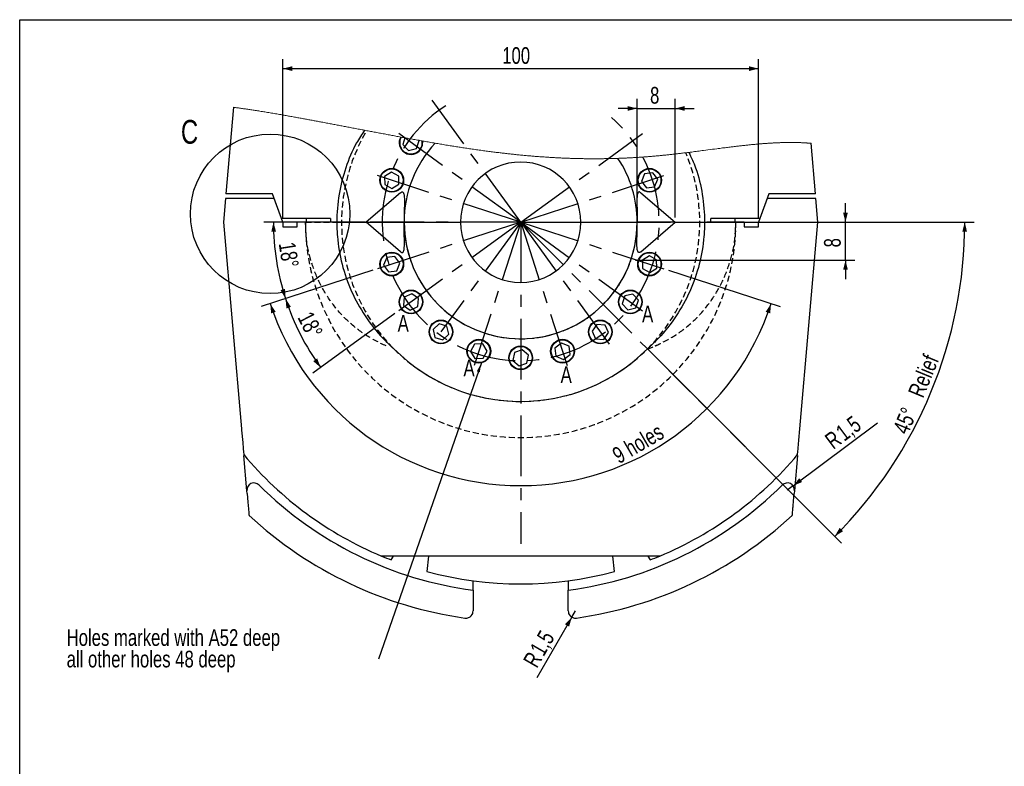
# Model space of a CAD drawing. Header units: millimetres. Extents: x 8 to 834, y 8 to 586.
# Tile 8 of 20: x 8 to 215, y 429 to 586. Entities that reach past the tile are written whole.
import ezdxf

# ---------------------------------------------------------------- set-up
doc = ezdxf.new("R2010")
doc.units = ezdxf.units.MM
doc.header["$PDSIZE"] = -1
doc.linetypes.add('CENTERX2', pattern=[20.32, 12.7, -2.54, 2.54, -2.54])
doc.linetypes.add('HIDDEN', pattern=[1.905, 1.27, -0.635])
for name, color, linetype in [('CENTERLINE', 4, 'CENTERX2'), ('DETAIL', 3, 'Continuous'), ('DIMENSIONS', 2, 'Continuous'), ('HIDDEN', 3, 'HIDDEN'), ('TEXT', 2, 'Continuous')]:
    doc.layers.add(name, color=color, linetype=linetype)
doc.layers.add('OUTLINE', color=7, linetype='Continuous', lineweight=25)
doc.styles.add('SLDTEXTSTYLE0', font='TXT', dxfattribs={"width": 0.75})
doc.dimstyles.new('SLDDIMSTYLE0', dxfattribs={"dimtxt": 3.5, "dimasz": 2, "dimexe": 0, "dimexo": 0.0625, "dimgap": 0.875, "dimtad": 1, "dimrnd": 1e-09, "dimzin": 12, "dimdsep": 46, "dimtxsty": 'SLDTEXTSTYLE0', "dimsah": 1, "dimcen": 0.09, "dimadec": 0, "dimazin": 3, "dimtfac": 1, "dimtmove": 0, "dimatfit": 0, "dimfxl": 0, "dimfrac": 2, "dimtolj": 1, "dimtzin": 12, "dimarcsym": 0})
doc.dimstyles.new('SLDDIMSTYLE14', dxfattribs={"dimtxt": 3.5, "dimasz": 2, "dimexe": 0, "dimexo": 0.0625, "dimgap": 0.875, "dimtad": 1, "dimdec": 4, "dimzin": 12, "dimdsep": 46, "dimtxsty": 'SLDTEXTSTYLE0', "dimsah": 1, "dimcen": 0.09, "dimazin": 3, "dimtfac": 1, "dimtofl": 0, "dimtmove": 0, "dimatfit": 3, "dimfxl": 0, "dimfrac": 2, "dimtolj": 1, "dimtzin": 12, "dimarcsym": 0})
doc.dimstyles.new('SLDDIMSTYLE2', dxfattribs={"dimtxt": 3.5, "dimasz": 2, "dimexe": 0, "dimexo": 0.0625, "dimgap": 0.875, "dimtad": 1, "dimrnd": 1e-09, "dimzin": 12, "dimdsep": 46, "dimtxsty": 'SLDTEXTSTYLE0', "dimsah": 1, "dimcen": 0.09, "dimadec": 0, "dimazin": 3, "dimtfac": 1, "dimtofl": 0, "dimtmove": 0, "dimatfit": 3, "dimfxl": 0, "dimfrac": 2, "dimtolj": 1, "dimtzin": 12, "dimarcsym": 0})
doc.dimstyles.new('SLDDIMSTYLE21', dxfattribs={"dimtxt": 0.18, "dimasz": 2, "dimexe": 0, "dimexo": 0.0625, "dimgap": 0, "dimtad": 0, "dimtih": 1, "dimtoh": 1, "dimdec": 0, "dimrnd": 1e-09, "dimzin": 0, "dimdsep": 46, "dimtxsty": 'Standard', "dimsah": 1, "dimcen": 0.09, "dimadec": 0, "dimazin": 0, "dimtfac": 2, "dimtdec": 0, "dimtofl": 0, "dimtmove": 0, "dimatfit": 3, "dimfxl": 0, "dimfrac": 2, "dimtolj": 1, "dimtzin": 0, "dimarcsym": 0})
doc.dimstyles.new('SLDDIMSTYLE22', dxfattribs={"dimtxt": 3.5, "dimasz": 2, "dimexe": 0, "dimexo": 0.0625, "dimgap": 0.875, "dimtad": 1, "dimdec": 1, "dimrnd": 1e-09, "dimzin": 12, "dimdsep": 46, "dimtxsty": 'SLDTEXTSTYLE0', "dimsah": 1, "dimcen": 0, "dimadec": 0, "dimazin": 3, "dimtfac": 1, "dimtdec": 1, "dimtofl": 0, "dimtmove": 0, "dimatfit": 3, "dimfxl": 0, "dimfrac": 2, "dimtolj": 1, "dimtzin": 12, "dimarcsym": 0})

# ---------------------------------------------------------------- blocks, each defined once
blk = doc.blocks.new('SW_NOTE_0_8')
at = {"layer": 'TEXT', "color": 0, "char_height": 3.5, "attachment_point": 1, "style": 'SLDTEXTSTYLE0'}
for s, insert in [('Holes marked with A52 deep', (-65.54, 6.29)), ('all other holes 48 deep', (-65.54, 1.77))]:
    blk.add_mtext(s, dxfattribs=dict(at, insert=insert))
blk = doc.blocks.new('_D_74')
at = {"layer": 'DIMENSIONS'}
for p, q in [((80.66, 543.44), (59.36, 543.44)), ((82.26, 533.34), (62, 526.76))]:
    blk.add_line(p, q, dxfattribs=at)
blk.add_arc((113.34, 543.44), 51.98, 180, 198, dxfattribs=at)
for points in [[(61.36, 543.44), (60.9, 541.43), (61.9, 541.45)], [(63.9, 527.38), (63.8, 529.44), (62.84, 529.15)]]:
    blk.add_solid(points, dxfattribs=at)
at = {"layer": 'DIMENSIONS', "insert": (65.9, 539.49), "char_height": 3.5, "attachment_point": 1, "rotation": 279, "style": 'SLDTEXTSTYLE0'}
blk.add_mtext('18°', dxfattribs=at)
blk = doc.blocks.new('_D_75')
at = {"layer": 'DIMENSIONS'}
for p, q in [((82.26, 533.34), (62, 526.76)), ((86.9, 524.24), (69.67, 511.71))]:
    blk.add_line(p, q, dxfattribs=at)
blk.add_arc((113.34, 543.44), 51.98, 198, 216, dxfattribs=at)
for points in [[(63.9, 527.38), (64.08, 525.32), (65.03, 525.65)], [(71.28, 512.89), (70.55, 514.82), (69.73, 514.24)]]:
    blk.add_solid(points, dxfattribs=at)
at = {"layer": 'DIMENSIONS', "insert": (69.45, 525.03), "char_height": 3.5, "attachment_point": 1, "rotation": 297, "style": 'SLDTEXTSTYLE0'}
blk.add_mtext('18°', dxfattribs=at)
blk = doc.blocks.new('_D_76')
at = {"layer": 'DIMENSIONS'}
for p, q in [((82.26, 533.34), (58.79, 525.72)), ((144.41, 533.34), (167.88, 525.72))]:
    blk.add_line(p, q, dxfattribs=at)
blk.add_arc((113.34, 543.44), 55.36, 198, 342, dxfattribs=at)
for points in [[(60.69, 526.33), (60.87, 524.28), (61.81, 524.61)], [(165.98, 526.33), (164.86, 524.61), (165.8, 524.28)]]:
    blk.add_solid(points, dxfattribs=at)
at = {"layer": 'DIMENSIONS', "insert": (132.24, 495.6), "char_height": 3.5, "attachment_point": 1, "rotation": 30.263, "style": 'SLDTEXTSTYLE0'}
blk.add_mtext('9 holes', dxfattribs=at)
blk = doc.blocks.new('_D_77')
at = {"layer": 'DIMENSIONS'}
for p, q in [((145.84, 543.44), (208.71, 543.44)), ((140.68, 516.1), (180.77, 476))]:
    blk.add_line(p, q, dxfattribs=at)
blk.add_arc((113.34, 543.44), 93.37, 315, 0, dxfattribs=at)
for points in [[(206.71, 543.44), (206.19, 541.45), (207.19, 541.43)], [(179.36, 477.42), (181.11, 478.5), (180.4, 479.2)]]:
    blk.add_solid(points, dxfattribs=at)
at = {"layer": 'DIMENSIONS', "char_height": 3.5, "attachment_point": 1, "rotation": 67.5, "style": 'SLDTEXTSTYLE0'}
for s, insert in [('Relief', (194.69, 507.65)), ('45°', (191.5, 499.94))]:
    blk.add_mtext(s, dxfattribs=dict(at, insert=insert))
blk = doc.blocks.new('_D_78')
at = {"layer": 'DIMENSIONS'}
for p, q in [((181.63, 543.44), (181.63, 547.44)), ((145.84, 543.44), (183.63, 543.44)), ((181.63, 535.44), (181.63, 543.44)), ((137.49, 535.44), (183.63, 535.44)), ((181.63, 535.44), (181.63, 531.44))]:
    blk.add_line(p, q, dxfattribs=at)
for points in [[(181.63, 543.44), (182.13, 545.44), (181.13, 545.44)], [(181.63, 535.44), (181.13, 533.44), (182.13, 533.44)]]:
    blk.add_solid(points, dxfattribs=at)
at = {"layer": 'DIMENSIONS', "insert": (177.12, 538.15), "char_height": 3.5, "attachment_point": 1, "rotation": 90, "style": 'SLDTEXTSTYLE0'}
blk.add_mtext('8', dxfattribs=at)
blk = doc.blocks.new('_D_79')
at = {"layer": 'DIMENSIONS'}
for q in [(124.84, 461.75), (116.74, 447.72)]:
    blk.add_line((124.09, 460.45), q, dxfattribs=at)
blk.add_solid([(124.09, 460.45), (122.65, 458.96), (123.52, 458.46)], dxfattribs=at)
at = {"layer": 'DIMENSIONS', "char_height": 3.5, "attachment_point": 1, "rotation": 60, "style": 'SLDTEXTSTYLE0'}
for s, insert in [('1,5', (115.12, 453.76)), ('R', (113.71, 451.3))]:
    blk.add_mtext(s, dxfattribs=dict(at, insert=insert))
blk = doc.blocks.new('_D_80')
at = {"layer": 'DIMENSIONS'}
for q in [(188.38, 501.29), (169.4, 487.15)]:
    blk.add_line((170.61, 488.05), q, dxfattribs=at)
blk.add_solid([(170.61, 488.05), (172.51, 488.84), (171.91, 489.64)], dxfattribs=at)
at = {"layer": 'DIMENSIONS', "char_height": 3.5, "attachment_point": 1, "rotation": 36.6893, "style": 'SLDTEXTSTYLE0'}
for s, insert in [('1,5', (179.25, 500.07)), ('R', (176.97, 498.38))]:
    blk.add_mtext(s, dxfattribs=dict(at, insert=insert))
blk = doc.blocks.new('_D_81')
at = {"layer": 'DIMENSIONS'}
for p, q in [((63.34, 544.44), (63.34, 577.72)), ((163.34, 544.44), (163.34, 577.72)), ((63.34, 575.72), (163.34, 575.72))]:
    blk.add_line(p, q, dxfattribs=at)
for points in [[(63.34, 575.72), (65.34, 575.22), (65.34, 576.22)], [(163.34, 575.72), (161.34, 576.22), (161.34, 575.22)]]:
    blk.add_solid(points, dxfattribs=at)
at = {"layer": 'DIMENSIONS', "insert": (109.46, 580.23), "char_height": 3.5, "attachment_point": 1, "style": 'SLDTEXTSTYLE0'}
blk.add_mtext('100', dxfattribs=at)
blk = doc.blocks.new('_D_82')
at = {"layer": 'DIMENSIONS'}
for p, q in [((137.84, 544.44), (137.84, 569.35)), ((145.84, 544.44), (145.84, 569.35)), ((137.84, 567.35), (133.84, 567.35)), ((137.84, 567.35), (145.84, 567.35)), ((145.84, 567.35), (149.84, 567.35))]:
    blk.add_line(p, q, dxfattribs=at)
for points in [[(137.84, 567.35), (135.84, 567.85), (135.84, 566.85)], [(145.84, 567.35), (147.84, 566.85), (147.84, 567.85)]]:
    blk.add_solid(points, dxfattribs=at)
at = {"layer": 'DIMENSIONS', "insert": (140.54, 571.86), "char_height": 3.5, "attachment_point": 1, "style": 'SLDTEXTSTYLE0'}
blk.add_mtext('8', dxfattribs=at)

msp = doc.modelspace()

# ---------------------------------------------------------------- linework, layer by layer
at = {"color": 7, "linetype": 'Continuous', "lineweight": 18, "flags": 128}
msp.add_lwpolyline([(174.38419, 560.02409), (174.26929, 560.03419), (174.15418, 560.04397), (174.03885, 560.05343), (173.92332, 560.06258), (173.80758, 560.07142), (173.69163, 560.07994), (173.58212, 560.0877), (173.47242, 560.09518), (173.36255, 560.10239), (173.25249, 560.10933), (173.14226, 560.11599), (173.03185, 560.1224), (172.92126, 560.12853), (172.8105, 560.1344), (172.69956, 560.14001), (172.58845, 560.14536), (172.47916, 560.15036), (172.3697, 560.15511), (172.26007, 560.15962), (172.15028, 560.16387), (172.03833, 560.16796), (171.92622, 560.17179), (171.81394, 560.17537), (171.70149, 560.17871), (171.58888, 560.18179), (171.47812, 560.18459), (171.36721, 560.18714), (171.25614, 560.18947), (171.14492, 560.19156), (171.01231, 560.19374), (170.87949, 560.1956), (170.74646, 560.19715), (170.61321, 560.19836), (170.47976, 560.19927), (170.3461, 560.19985), (170.21831, 560.20012), (170.09035, 560.20011), (169.9622, 560.19982), (169.83386, 560.19924), (169.70535, 560.1984), (169.57665, 560.19727), (169.44778, 560.19588), (169.31872, 560.19422), (169.18334, 560.19219), (169.04776, 560.18987), (168.91199, 560.18726), (168.77603, 560.18437), (168.63989, 560.18119), (168.50356, 560.17773), (168.36705, 560.17399), (168.23037, 560.16998), (168.09349, 560.16569), (167.95645, 560.16113), (167.81922, 560.15631), (167.68183, 560.15121), (167.55212, 560.14617), (167.42227, 560.1409), (167.29226, 560.13539), (167.16211, 560.12966), (167.03181, 560.1237), (166.88086, 560.11653), (166.72972, 560.10906), (166.57839, 560.10129), (166.42687, 560.09324), (166.27517, 560.0849), (166.12328, 560.07627), (165.97121, 560.06737), (165.80372, 560.05726), (165.63602, 560.04681), (165.4681, 560.03604), (165.29998, 560.02494), (165.13165, 560.01353), (164.96313, 560.0018), (164.7944, 559.98977), (164.62547, 559.97743), (164.45635, 559.96479), (164.28703, 559.95185), (164.12056, 559.93886), (163.95391, 559.92559), (163.78708, 559.91205), (163.62009, 559.89824), (163.44988, 559.8839), (163.2795, 559.86929), (163.10894, 559.85442), (162.93822, 559.83928), (162.76734, 559.82389), (162.59934, 559.80852), (162.4312, 559.79292), (162.26291, 559.77707), (162.09447, 559.761), (161.89375, 559.74156), (161.69284, 559.72181), (161.49173, 559.70175), (161.29043, 559.68138), (161.08895, 559.66072), (160.88728, 559.63977), (160.66756, 559.61665), (160.44764, 559.59319), (160.22752, 559.56942), (160.00721, 559.54535), (159.78672, 559.52097), (159.56999, 559.49675), (159.3531, 559.47225), (159.13604, 559.44749), (158.91883, 559.42248), (158.69703, 559.3967), (158.47509, 559.37068), (158.253, 559.34441), (158.03078, 559.31792), (157.80842, 559.2912), (157.58594, 559.26428), (157.36335, 559.23715), (157.10352, 559.20525), (156.84354, 559.17311), (156.58343, 559.14072), (156.3232, 559.10812), (156.06285, 559.07531), (155.8024, 559.04231), (155.49533, 559.00318), (155.18814, 558.96383), (154.88085, 558.92428), (154.57348, 558.88454), (154.10766, 558.82405), (153.64173, 558.76329), (153.17577, 558.70233), (152.70983, 558.64125), (152.24396, 558.58014), (151.77822, 558.51907), (151.46466, 558.47801), (151.1512, 558.43703), (150.83786, 558.39616), (150.52465, 558.35543), (150.21159, 558.31484), (149.89871, 558.27444), (149.586, 558.23425), (149.29226, 558.19667), (148.99871, 558.15932), (148.70537, 558.12222), (148.43908, 558.08874), (148.17297, 558.0555), (147.90708, 558.0225), (147.6414, 557.98977), (147.37594, 557.95732), (147.16753, 557.93203), (146.95928, 557.90693), (146.75118, 557.88203), (146.54324, 557.85733), (146.33546, 557.83285), (146.12786, 557.80858), (145.92044, 557.78454), (145.71319, 557.76074), (145.50614, 557.73718), (145.29927, 557.71387), (145.0963, 557.69122), (144.89351, 557.66883), (144.69093, 557.6467), (144.48855, 557.62484), (144.28271, 557.60287), (144.07709, 557.58119), (143.8717, 557.55981), (143.66653, 557.53873), (143.46161, 557.51797), (143.26056, 557.49788), (143.05974, 557.47808), (142.85914, 557.45858), (142.65875, 557.43937), (142.45451, 557.42007), (142.25048, 557.40108), (142.04669, 557.38239), (141.84312, 557.36401), (141.63976, 557.34593), (141.43663, 557.32815), (141.23372, 557.31067), (141.03147, 557.29353), (140.82944, 557.27668), (140.62762, 557.26014), (140.42601, 557.24389), (140.22462, 557.22793), (140.02703, 557.21255), (139.82964, 557.19745), (139.63246, 557.18263), (139.43547, 557.1681), (139.23467, 557.15356), (139.03408, 557.13931), (138.83369, 557.12535), (138.6335, 557.11169), (138.43352, 557.09831), (138.23374, 557.08522), (138.03416, 557.07242), (137.83478, 557.05991), (137.6356, 557.04768), (137.43661, 557.03574), (137.23781, 557.02408), (137.03922, 557.01271), (136.84081, 557.00162), (136.6426, 556.99082), (136.46107, 556.98116), (136.2797, 556.97173), (136.09849, 556.96255), (135.91743, 556.9536), (135.73653, 556.94488), (135.55579, 556.93639), (135.35795, 556.92736), (135.16029, 556.91861), (134.96282, 556.91014), (134.76553, 556.90195), (134.56842, 556.89403), (134.375, 556.88652), (134.18175, 556.87928), (133.98868, 556.8723), (133.79577, 556.86558), (133.6057, 556.85921), (133.41579, 556.8531), (133.22605, 556.84724), (133.03646, 556.84164), (132.84703, 556.83629), (132.65776, 556.83119), (132.47945, 556.82661), (132.30128, 556.82225), (132.12324, 556.81812), (131.94534, 556.8142), (131.76758, 556.81051), (131.56934, 556.80665), (131.37127, 556.80306), (131.17336, 556.79974), (130.97562, 556.79669), (130.77804, 556.79392), (130.58061, 556.79141), (130.38335, 556.78917), (130.18625, 556.7872), (129.9893, 556.7855), (129.79251, 556.78407), (129.59587, 556.7829), (129.39939, 556.78199), (129.20305, 556.78135), (129.00687, 556.78096), (128.81084, 556.78085), (128.61495, 556.78099), (128.4099, 556.78142), (128.205, 556.78213), (128.00026, 556.78313), (127.79567, 556.7844), (127.59124, 556.78596), (127.38696, 556.7878), (127.16429, 556.79013), (126.94179, 556.79279), (126.71947, 556.79577), (126.49733, 556.79909), (126.27535, 556.80273), (126.05355, 556.8067), (125.83192, 556.811), (125.6289, 556.81522), (125.42602, 556.81971), (125.22327, 556.82447), (125.02066, 556.8295), (124.81819, 556.8348), (124.61585, 556.84037), (124.41364, 556.8462), (124.21156, 556.85229), (124.0096, 556.85865), (123.80777, 556.86527), (123.60607, 556.87216), (123.40449, 556.8793), (123.16707, 556.88806), (122.92982, 556.89717), (122.69273, 556.90664), (122.4558, 556.91647), (122.23664, 556.92588), (122.01761, 556.9356), (121.79872, 556.94561), (121.57995, 556.95593), (121.36131, 556.96654), (121.1428, 556.97745), (120.92442, 556.98866), (120.68433, 557.00133), (120.4444, 557.01435), (120.2046, 557.02773), (119.96495, 557.04146), (119.72543, 557.05553), (119.48605, 557.06996), (119.24681, 557.08473), (119.00769, 557.09984), (118.7687, 557.1153), (118.52983, 557.1311), (118.29535, 557.14695), (118.06099, 557.16312), (117.82674, 557.17962), (117.59259, 557.19644), (117.35431, 557.21389), (117.11613, 557.23168), (116.87805, 557.24979), (116.64009, 557.26823), (116.40222, 557.287), (116.1687, 557.30575), (115.93527, 557.3248), (115.70193, 557.34417), (115.46868, 557.36385), (115.23075, 557.38424), (114.99291, 557.40495), (114.75516, 557.42597), (114.51749, 557.44731), (114.27989, 557.46896), (114.04237, 557.49091), (113.80493, 557.51318), (113.55372, 557.53708), (113.30259, 557.56132), (113.05152, 557.58589), (112.80053, 557.61081), (112.54961, 557.63606), (112.29874, 557.66164), (112.06227, 557.68606), (111.82585, 557.71078), (111.58948, 557.73579), (111.35315, 557.76108), (111.11687, 557.78667), (110.88063, 557.81253), (110.64442, 557.83869), (110.40825, 557.86512), (110.17211, 557.89183), (109.93601, 557.91883), (109.70414, 557.94561), (109.4723, 557.97265), (109.24048, 557.99996), (109.00868, 558.02753), (108.74529, 558.05918), (108.48192, 558.09116), (108.21856, 558.12348), (107.95521, 558.15612), (107.69187, 558.18909), (107.42853, 558.22238), (107.1652, 558.256), (106.90185, 558.28993), (106.62596, 558.32582), (106.35006, 558.36206), (106.07414, 558.39864), (105.7982, 558.43556), (105.52223, 558.47282), (105.24623, 558.51041), (104.94511, 558.55179), (104.64394, 558.59357), (104.34271, 558.63574), (104.04144, 558.67829), (103.7401, 558.72122), (103.43869, 558.76452), (103.13721, 558.8082), (102.86078, 558.84857), (102.58429, 558.88924), (102.30772, 558.93022), (102.03107, 558.9715), (101.75434, 559.01308), (101.47753, 559.05496), (101.20062, 559.09713), (100.92362, 559.13959), (100.64652, 559.18234), (100.36931, 559.22538), (100.092, 559.26869), (99.81458, 559.3123), (99.5529, 559.35366), (99.29112, 559.39527), (99.02923, 559.43712), (98.76722, 559.47921), (98.5051, 559.52153), (98.21199, 559.56912), (97.91873, 559.61699), (97.62531, 559.66516), (97.33173, 559.71361), (97.03797, 559.76234), (96.74404, 559.81134), (96.46674, 559.8578), (96.18928, 559.9045), (95.91165, 559.95143), (95.63384, 559.99861), (95.35586, 560.04601), (95.06172, 560.09639), (94.76737, 560.14703), (94.4728, 560.19792), (94.17803, 560.24905), (93.88303, 560.30043), (93.5878, 560.35205), (93.30678, 560.40138), (93.02554, 560.45091), (92.74409, 560.50066), (92.62185, 560.52232), (92.38388, 560.56457), (92.14576, 560.60697), (91.90747, 560.64951), (91.6379, 560.69777), (91.36813, 560.7462), (91.09813, 560.79482), (90.82791, 560.84361), (90.55746, 560.89258), (90.28678, 560.94171), (90.03136, 560.98818), (89.77572, 561.03481), (89.51986, 561.08158), (89.26379, 561.12849), (89.0075, 561.17555), (88.73496, 561.22569), (88.46217, 561.27599), (88.18911, 561.32644), (88.10799, 561.34145), (87.84537, 561.39009), (87.5825, 561.43887), (87.31938, 561.48779), (87.05601, 561.53683), (86.79238, 561.58601), (86.5332, 561.63442), (86.27377, 561.68296), (86.01408, 561.73162), (85.75413, 561.78039), (85.48861, 561.83028), (85.22281, 561.88028), (84.95672, 561.9304), (84.69035, 561.98063), (84.4237, 562.03097), (84.15675, 562.08142), (83.88951, 562.13197), (83.62197, 562.18263), (83.35413, 562.23339), (83.08599, 562.28425), (82.81754, 562.33521), (82.54878, 562.38626), (82.2797, 562.4374), (82.01031, 562.48864), (81.76309, 562.53568), (81.51559, 562.5828), (81.26783, 562.62999), (81.01978, 562.67725), (80.77146, 562.72457), (80.52285, 562.77197), (80.2533, 562.82337), (79.98341, 562.87484), (79.71318, 562.92638), (79.44261, 562.97799), (79.16837, 563.03031), (78.89378, 563.08269), (78.61882, 563.13513), (78.3435, 563.18764), (78.06782, 563.24021), (77.79669, 563.2919), (77.52521, 563.34364), (77.25336, 563.39543), (76.98114, 563.44728), (76.73778, 563.4936), (76.49411, 563.53997), (76.25015, 563.58637), (76.00589, 563.63281), (75.76132, 563.67927), (75.51645, 563.72577), (75.27127, 563.7723), (75.02577, 563.81886), (74.77997, 563.86544), (74.53385, 563.91205), (74.28741, 563.95868), (74.04065, 564.00533), (73.79357, 564.05201), (73.54617, 564.0987), (73.29843, 564.14541), (73.05038, 564.19214), (72.79015, 564.2411), (72.52956, 564.29009), (72.26859, 564.33908), (72.00726, 564.38809), (71.74556, 564.43711), (71.48348, 564.48613), (71.25902, 564.52806), (71.0343, 564.57), (70.80929, 564.61194), (70.58399, 564.65388), (70.35842, 564.69582), (70.1366, 564.73701), (69.9145, 564.7782), (69.69212, 564.81939), (69.46946, 564.86057), (69.24197, 564.90259), (69.01418, 564.9446), (68.7861, 564.98661), (68.55773, 565.02861), (68.32905, 565.07059), (68.10007, 565.11257), (67.87079, 565.15454), (67.64121, 565.19649), (67.41132, 565.23843), (67.18112, 565.28036), (66.95062, 565.32227), (66.7198, 565.36416), (66.48868, 565.40604), (66.25724, 565.4479), (66.00229, 565.49392), (65.74695, 565.53991), (65.49124, 565.58588), (65.23513, 565.63182), (64.97864, 565.67773), (64.74565, 565.71934), (64.51235, 565.76091), (64.27875, 565.80244), (64.04488, 565.84391), (63.81073, 565.88532), (63.5805, 565.92592), (63.35003, 565.96645), (63.11932, 566.0069), (62.88839, 566.04725), (62.61318, 566.09517), (62.33767, 566.14294), (62.06189, 566.19055), (61.78585, 566.23799), (61.50955, 566.28524), (61.23303, 566.3323), (60.95628, 566.37915), (60.67934, 566.42577), (60.4022, 566.47216), (60.1249, 566.51831), (59.84744, 566.56419), (59.56984, 566.60981), (59.30799, 566.65256), (59.04604, 566.69505), (58.784, 566.73727), (58.5219, 566.77921), (58.25973, 566.82085), (58.02135, 566.85845), (57.78295, 566.89579), (57.54452, 566.93287), (57.3061, 566.96967), (57.06766, 567.00619), (56.82924, 567.04242), (56.59084, 567.07836), (56.37233, 567.11103), (56.15385, 567.14345), (55.93541, 567.1756), (55.71702, 567.20747), (55.49868, 567.23907), (55.28041, 567.27038), (55.0622, 567.3014), (54.84407, 567.33212), (54.62603, 567.36255), (54.40807, 567.39266), (54.19022, 567.42246), (53.97247, 567.45194), (53.76727, 567.47944), (53.56218, 567.50664), (53.35721, 567.53354), (53.15235, 567.56014), (52.94762, 567.58642)], dxfattribs=at)
at = {"color": 7, "linetype": 'Continuous', "lineweight": 0}
msp.add_point((136.49217, 535.44023), dxfattribs=at)
at = {"layer": 'CENTERLINE'}
for p, q in [((113.3351, 543.44023), (94.7181, 569.06433)), ((113.3351, 543.44023), (87.711, 562.05723)), ((113.3351, 543.44023), (138.9592, 562.05723)), ((113.3351, 543.44023), (83.21216, 553.22777)), ((113.3351, 543.44023), (143.45803, 553.22777)), ((113.3351, 543.44023), (81.66197, 543.44023)), ((113.3351, 543.44023), (83.21216, 533.6527)), ((113.3351, 543.44023), (87.711, 524.82323)), ((113.3351, 543.44023), (96.58322, 520.38325)), ((113.3351, 543.44023), (103.54756, 513.3173)), ((113.3351, 543.44023), (144.84087, 543.44023)), ((113.3351, 543.44023), (143.45803, 533.6527)), ((113.3351, 543.44023), (138.9592, 524.82323)), ((113.3351, 543.44023), (131.9521, 517.81613)), ((113.3351, 543.44023), (123.12263, 513.3173)), ((113.3351, 543.44023), (113.3351, 475.8448)), ((113.3351, 543.44023), (113.3351, 541.13682)), ((113.3351, 543.44023), (139.96827, 516.80706)), ((139.96827, 516.80706), (160.50341, 496.27192))]:
    msp.add_line(p, q, dxfattribs=at)
msp.add_arc((113.3351, 543.44023), 29.11735, 122.7808615, 49.0959538, dxfattribs=at)
at = {"layer": 'DETAIL'}
msp.add_circle((60.66122, 545.20258), 16.76576, dxfattribs=at)
at = {"layer": 'HIDDEN'}
for p, q in [((68.0851, 543.44023), (74.6701, 543.44023)), ((152.0001, 543.44023), (158.5851, 543.44023))]:
    msp.add_line(p, q, dxfattribs=at)
for centre, radius, start, end in [((113.3351, 543.44023), 37.665, 150.2139136, 226.8265224), ((113.3351, 543.44023), 37.665, 315, 22.5607374), ((113.3351, 543.44023), 45.25, 180.0000029, 359.9999971), ((113.3351, 543.44023), 24.5, 180.0000022, 359.9999978), ((131.25104, 542.03024), 26.68706, 289.0653447, 295.5095898), ((113.3351, 543.44024), 37.665, 225.0000049, 314.9999951)]:
    msp.add_arc(centre, radius, start, end, dxfattribs=at)
for points, knots in [([(85.06012, 517.43566), (83.58422, 518.15483), (80.62192, 519.59828), (76.83392, 522.66461), (73.67013, 526.22608), (71.1688, 530.19835), (69.3692, 534.55513), (68.27489, 539.01905), (68.14618, 542.0173), (68.0851, 543.44023)], [0, 0, 0, 0, 0.149521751, 0.300106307, 0.441283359, 0.583093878, 0.726480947, 0.870191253, 1, 1, 1, 1]), ([(141.61008, 517.43566), (143.08598, 518.15483), (146.04827, 519.59828), (149.83628, 522.66461), (153.00007, 526.22608), (155.50139, 530.19835), (157.301, 534.55513), (158.39531, 539.01905), (158.52402, 542.0173), (158.5851, 543.44023)], [0, 0, 0, 0, 0.149521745, 0.300106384, 0.441283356, 0.583093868, 0.726480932, 0.870191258, 1, 1, 1, 1])]:
    msp.add_open_spline(points, degree=3, knots=knots, dxfattribs=at)
at = {"layer": 'OUTLINE'}
for p, q in [((8, 586), (832, 586)), ((8, 8), (8, 586)), ((52.94762, 567.58642), (51.36003, 549.44023)), ((89.0075, 561.17555), (88.59226, 559.79476)), ((88.59226, 559.79476), (89.77931, 558.53344)), ((91.46516, 558.9308), (91.96397, 560.58947)), ((91.96397, 560.58947), (91.90747, 560.64951)), ((175.31016, 549.44023), (174.38419, 560.02409)), ((89.77931, 558.53344), (91.46516, 558.9308)), ((86.19182, 553.97885), (84.71127, 553.07998)), ((84.71127, 553.07998), (84.74943, 551.34835)), ((87.71054, 553.14608), (86.19182, 553.97885)), ((87.7487, 551.41445), (87.71054, 553.14608)), ((139.39151, 553.6257), (138.72205, 552.02826)), ((141.10966, 553.84466), (139.39151, 553.6257)), ((142.15837, 552.46618), (141.10966, 553.84466)), ((84.74943, 551.34835), (86.26815, 550.51559)), ((86.26815, 550.51559), (87.7487, 551.41445)), ((138.72205, 552.02826), (139.77075, 550.64977)), ((139.77075, 550.64977), (141.48891, 550.86873)), ((141.48891, 550.86873), (142.15837, 552.46618)), ((61.15128, 549.44023), (51.36003, 549.44023)), ((63.04392, 544.24023), (61.15128, 549.44023)), ((88.08762, 549.6503), (80.8351, 543.44023)), ((138.58257, 549.6503), (145.8351, 543.44023)), ((165.51892, 549.44023), (163.62628, 544.24023)), ((175.31016, 549.44023), (165.51892, 549.44023)), ((51.27254, 548.44023), (50.8351, 543.44023)), ((61.51525, 548.44023), (51.27254, 548.44023)), ((63.3351, 543.44023), (61.51525, 548.44023)), ((165.15495, 548.44023), (163.3351, 543.44023)), ((175.39765, 548.44023), (165.15495, 548.44023)), ((175.8351, 543.44023), (175.39765, 548.44023)), ((50.8351, 543.44023), (54.63142, 500.04809)), ((73.3351, 544.24023), (63.04392, 544.24023)), ((63.3351, 543.44023), (63.3351, 542.44023)), ((63.3351, 542.44023), (66.3351, 542.44023)), ((66.3351, 542.44023), (66.3351, 543.44023)), ((74.1701, 543.44023), (66.3351, 543.44023)), ((68.3351, 543.44023), (68.3351, 544.24023)), ((73.3351, 544.24023), (73.3351, 543.44023)), ((74.1701, 543.44023), (73.3351, 543.44023)), ((74.1701, 543.44023), (74.6701, 543.44023)), ((74.6701, 543.44023), (80.8351, 543.44023)), ((80.8351, 543.44023), (88.8351, 543.44023)), ((88.08762, 537.23017), (80.8351, 543.44023)), ((88.8351, 543.44023), (100.6851, 543.44023)), ((125.9851, 543.44023), (137.8351, 543.44023)), ((145.8351, 543.44023), (137.8351, 543.44023)), ((138.58257, 537.23017), (145.8351, 543.44023)), ((145.8351, 543.44023), (152.0001, 543.44023)), ((152.0001, 543.44023), (152.5001, 543.44023)), ((153.3351, 543.44023), (152.5001, 543.44023)), ((160.3351, 543.44023), (152.5001, 543.44023)), ((163.62628, 544.24023), (153.3351, 544.24023)), ((153.3351, 543.44023), (153.3351, 544.24023)), ((158.3351, 544.24023), (158.3351, 543.44023)), ((160.3351, 543.44023), (160.3351, 542.44023)), ((160.3351, 542.44023), (163.3351, 542.44023)), ((163.3351, 542.44023), (163.3351, 543.44023)), ((172.03878, 500.04809), (175.8351, 543.44023)), ((86.89944, 536.23069), (85.18128, 536.01173)), ((87.94814, 534.85221), (86.89944, 536.23069)), ((140.40204, 536.36488), (138.92149, 535.46601)), ((141.92076, 535.53211), (140.40204, 536.36488)), ((85.18128, 536.01173), (84.51183, 534.41429)), ((84.51183, 534.41429), (85.56053, 533.0358)), ((87.27869, 533.25476), (87.94814, 534.85221)), ((138.92149, 535.46601), (138.95965, 533.73438)), ((141.95893, 533.80048), (141.92076, 535.53211)), ((85.56053, 533.0358), (87.27869, 533.25476)), ((138.95965, 533.73438), (140.47837, 532.90162)), ((140.47837, 532.90162), (141.95893, 533.80048)), ((90.42116, 528.41449), (88.85476, 527.6753)), ((91.84451, 527.42754), (90.42116, 528.41449)), ((135.20503, 527.94967), (134.70623, 526.291)), ((136.89089, 528.34702), (135.20503, 527.94967)), ((138.07794, 527.08571), (136.89089, 528.34702)), ((88.85476, 527.6753), (88.71171, 525.94917)), ((88.71171, 525.94917), (90.13506, 524.96222)), ((91.70146, 525.7014), (91.84451, 527.42754)), ((134.70623, 526.291), (135.89328, 525.02968)), ((137.57913, 525.42704), (138.07794, 527.08571)), ((90.13506, 524.96222), (91.70146, 525.7014)), ((135.89328, 525.02968), (137.57913, 525.42704)), ((96.18586, 522.0691), (94.92455, 520.88206)), ((97.84453, 521.5703), (96.18586, 522.0691)), ((129.34779, 521.94965), (128.36084, 520.5263)), ((131.07393, 521.8066), (129.34779, 521.94965)), ((131.81311, 520.2402), (131.07393, 521.8066)), ((94.92455, 520.88206), (95.3219, 519.1962)), ((96.98057, 518.69739), (98.24189, 519.88444)), ((98.24189, 519.88444), (97.84453, 521.5703)), ((128.36084, 520.5263), (129.10003, 518.9599)), ((130.82616, 518.81685), (131.81311, 520.2402)), ((95.3219, 519.1962), (96.98057, 518.69739)), ((103.62925, 517.81568), (102.79648, 516.29696)), ((105.36088, 517.85384), (103.62925, 517.81568)), ((106.25974, 516.37329), (105.36088, 517.85384)), ((121.92312, 518.05328), (120.54464, 517.00457)), ((123.52057, 517.38382), (121.92312, 518.05328)), ((129.10003, 518.9599), (130.82616, 518.81685)), ((102.79648, 516.29696), (103.69535, 514.8164)), ((105.42698, 514.85457), (106.25974, 516.37329)), ((112.02271, 516.07056), (111.70001, 514.36883)), ((113.65779, 516.64196), (112.02271, 516.07056)), ((114.97018, 515.51163), (113.65779, 516.64196)), ((114.64749, 513.80991), (114.97018, 515.51163)), ((120.54464, 517.00457), (120.7636, 515.28642)), ((122.36104, 514.61697), (123.73953, 515.66567)), ((123.73953, 515.66567), (123.52057, 517.38382)), ((103.69535, 514.8164), (105.42698, 514.85457)), ((111.70001, 514.36883), (113.0124, 513.23851)), ((113.0124, 513.23851), (114.64749, 513.80991)), ((120.7636, 515.28642), (122.36104, 514.61697)), ((55.77123, 487.02003), (55.12356, 494.42286)), ((171.54664, 494.42286), (170.89897, 487.02003)), ((55.82552, 486.39947), (55.77123, 487.02003)), ((170.89897, 487.02003), (170.84468, 486.39947)), ((93.13665, 473.29023), (84.0951, 473.29023)), ((86.13795, 472.47323), (86.60965, 473.29023)), ((133.53355, 473.29023), (93.13665, 473.29023)), ((93.96624, 473.29023), (93.62469, 470.04064)), ((133.0455, 470.04064), (132.70396, 473.29023)), ((142.5751, 473.29023), (133.53355, 473.29023)), ((140.06055, 473.29023), (140.53224, 472.47323)), ((103.3351, 466.13433), (103.3351, 468.101)), ((123.3351, 468.101), (123.3351, 466.13433)), ((103.3351, 466.13433), (103.3351, 463.05989)), ((123.3351, 463.05989), (123.3351, 466.13433)), ((103.3351, 463.05989), (103.3351, 461.74568)), ((123.3351, 461.74568), (123.3351, 463.05989))]:
    msp.add_line(p, q, dxfattribs=at)
at = {"layer": 'OUTLINE', "flags": 128}
for points in [[(92.30066, 558.72265), (92.70904, 559.6085), (92.74409, 560.50066)], [(54.63142, 500.04809), (54.65867, 499.73656), (54.88699, 497.12694), (54.99481, 495.89453), (55.06516, 495.09044), (55.09707, 494.72572), (55.10831, 494.59721)], [(171.56189, 494.59721), (171.57433, 494.73947), (171.60673, 495.10971), (171.68037, 495.95141), (171.83057, 497.66831), (172.03878, 500.04809)], [(55.82552, 486.39947), (55.98428, 484.58479), (56.10361, 483.22089), (56.17516, 482.40302), (56.21168, 481.98568), (56.22425, 481.84193)]]:
    msp.add_lwpolyline(points, dxfattribs=at)
at = {"layer": 'OUTLINE'}
for centre, radius in [((86.22999, 552.24722), 2.5), ((86.22999, 552.24722), 2.4), ((140.44021, 552.24722), 2.5), ((140.44021, 552.24722), 2.4), ((86.22999, 534.63325), 2.5), ((86.22999, 534.63325), 2.4), ((140.44021, 534.63325), 2.5), ((140.44021, 534.63325), 2.4), ((90.27811, 526.68835), 2.5), ((90.27811, 526.68835), 2.4), ((136.39208, 526.68835), 2.5), ((136.39208, 526.68835), 2.4), ((96.58322, 520.38325), 2.5), ((96.58322, 520.38325), 2.4), ((130.08698, 520.38325), 2.5), ((130.08698, 520.38325), 2.4), ((104.52811, 516.33512), 2.5), ((104.52811, 516.33512), 2.4), ((122.14208, 516.33512), 2.5), ((122.14208, 516.33512), 2.4), ((113.3351, 514.94023), 2.5), ((113.3351, 514.94023), 2.4)]:
    msp.add_circle(centre, radius, dxfattribs=at)
for centre, radius, start, end in [((90.28341, 560.15867), 2.47617, 151.4669715, 324.5540667), ((90.26989, 560.1701), 2.38049, 150.9378425, 283.576876), ((113.07869, 543.50343), 24.24367, 136.972722, 180.1493572), ((90.31947, 560.13469), 2.33478, 282.5979828, 9.5566518), ((113.3351, 543.44023), 12.65, 0.0000021, 179.9999979), ((113.61963, 543.47478), 24.21549, 359.9182536, 33.5720225), ((113.3351, 543.44023), 24.5, 180.0000022, 359.9999978), ((113.3351, 543.44023), 12.65, 180.0000021, 359.9999979), ((113.3351, 543.44024), 37.665, 225.0000049, 314.9999951), ((113.33514, 543.44028), 76.00006, 219.9913141, 247.3725809), ((113.33504, 543.44031), 76.0001, 292.627419, 320.0086755), ((57.26552, 487.15076), 1.5, 45.1120193, 185.0001124), ((169.40468, 487.15076), 1.5, 354.9999737, 134.8878946), ((113.3351, 543.44022), 77.94999, 225.1121249, 262.6293619), ((113.33505, 543.44033), 77.95011, 277.3706609, 314.8878452), ((113.33506, 543.44016), 83.99992, 227.1648563, 261.9872401), ((113.33509, 543.44026), 84.00003, 278.012779, 312.8351192), ((113.34086, 543.45473), 76.0156, 247.3727918, 249.0311988), ((113.32933, 543.45473), 76.0156, 290.9688012, 292.6272082), ((113.3351, 543.44024), 76.00001, 254.9686562, 285.0313438)]:
    msp.add_arc(centre, radius, start, end, dxfattribs=at)
for points, knots in [([(80.52285, 562.77197), (79.932, 561.89085), (78.28479, 559.43443), (76.43303, 554.89269), (74.98697, 549.29299), (74.6701, 545.40472), (74.6701, 543.4403), (74.6701, 543.44023)], [0, 0, 0, 0, 0.155117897, 0.432443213, 0.712372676, 0.999990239, 1, 1, 1, 1]), ([(148.70537, 558.12222), (149.20209, 557.05062), (150.51513, 554.21789), (151.6512, 549.2506), (152.0001, 545.37842), (152.0001, 543.4403), (152.0001, 543.44023)], [0, 0, 0, 0, 0.233262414, 0.616616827, 0.999986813, 1, 1, 1, 1]), ([(88.08762, 549.6503), (88.14624, 549.69638), (88.23135, 549.76328), (88.36522, 549.81119), (88.46374, 549.81512), (88.55654, 549.77776), (88.64885, 549.68855), (88.80919, 549.36289), (88.9332, 547.98773), (88.84501, 545.96293), (88.83802, 544.18374), (88.8351, 543.44023)], [0, 0, 0, 0, 0.032063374, 0.046554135, 0.061027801, 0.073760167, 0.08882619, 0.115640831, 0.228957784, 0.67778644, 1, 1, 1, 1]), ([(138.58257, 549.6503), (138.52396, 549.69638), (138.43885, 549.76328), (138.30497, 549.81119), (138.20646, 549.81512), (138.11365, 549.77776), (138.02134, 549.68855), (137.861, 549.36289), (137.737, 547.98772), (137.82518, 545.96293), (137.83217, 544.18374), (137.8351, 543.44023)], [0, 0, 0, 0, 0.03206338, 0.046553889, 0.061027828, 0.073760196, 0.088825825, 0.115640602, 0.228957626, 0.677786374, 1, 1, 1, 1]), ([(74.6701, 543.44023), (74.6957, 542.43925), (74.77152, 539.4745), (75.63945, 534.53541), (77.60093, 528.8946), (80.51841, 523.61872), (83.23834, 520.20795), (85.06649, 518.33676), (85.61048, 517.80736), (85.98142, 517.45842), (86.2327, 517.22738), (86.4021, 517.07399), (86.51578, 516.9721), (86.59875, 516.89825), (86.65281, 516.85037), (86.68639, 516.82074), (86.69744, 516.811), (86.70143, 516.80749), (86.70192, 516.80706)], [0, 0, 0, 0, 0.099779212, 0.295531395, 0.496947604, 0.692627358, 0.893817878, 0.929479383, 0.953425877, 0.969487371, 0.98025119, 0.987457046, 0.992270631, 0.995470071, 0.998531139, 0.999470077, 0.999934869, 1, 1, 1, 1]), ([(88.08762, 537.23017), (88.14624, 537.18409), (88.23135, 537.11719), (88.36522, 537.06928), (88.46374, 537.06534), (88.55654, 537.10271), (88.64885, 537.19192), (88.80919, 537.51758), (88.9332, 538.89274), (88.84501, 540.91754), (88.83802, 542.69672), (88.8351, 543.44023)], [0, 0, 0, 0, 0.032063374, 0.046554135, 0.061027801, 0.073760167, 0.08882619, 0.115640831, 0.228957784, 0.67778644, 1, 1, 1, 1]), ([(138.58257, 537.23017), (138.52396, 537.18409), (138.43885, 537.11719), (138.30497, 537.06928), (138.20646, 537.06534), (138.11365, 537.10271), (138.02134, 537.19192), (137.861, 537.51758), (137.737, 538.89274), (137.82518, 540.91754), (137.83217, 542.69672), (137.8351, 543.44023)], [0, 0, 0, 0, 0.03206338, 0.046553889, 0.061027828, 0.073760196, 0.088825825, 0.115640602, 0.228957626, 0.677786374, 1, 1, 1, 1]), ([(152.0001, 543.44023), (151.9745, 542.43925), (151.89867, 539.4745), (151.03074, 534.53541), (149.06926, 528.8946), (146.15178, 523.61873), (143.43186, 520.20794), (141.60371, 518.33676), (141.05972, 517.80736), (140.68877, 517.45842), (140.43749, 517.22738), (140.2681, 517.07398), (140.15442, 516.9721), (140.07145, 516.89825), (140.01739, 516.85037), (139.9838, 516.82075), (139.97275, 516.811), (139.96876, 516.80749), (139.96827, 516.80706)], [0, 0, 0, 0, 0.0997792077, 0.295531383, 0.496947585, 0.6926273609, 0.893817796, 0.9294794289, 0.9534258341, 0.9694873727, 0.9802511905, 0.9874570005, 0.9922706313, 0.9954701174, 0.998531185, 0.9994701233, 0.9999348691, 1, 1, 1, 1]), ([(170.44595, 481.84193), (170.4465, 481.84822), (170.45331, 481.9263), (170.47583, 482.18323), (170.52806, 482.78069), (170.62648, 483.90545), (170.73691, 485.16769), (170.817, 486.08312), (170.84468, 486.39947)], [0, 0, 0, 0, 0.00414162, 0.051393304, 0.169128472, 0.397419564, 0.791760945, 1, 1, 1, 1]), ([(101.62601, 460.26033), (101.62811, 460.26003), (101.88423, 460.22411), (102.39699, 460.28754), (102.96271, 460.69266), (103.28141, 461.2129), (103.3178, 461.57405), (103.3351, 461.74568)], [0, 0, 0, 0, 0.002500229, 0.304872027, 0.57629482, 0.798641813, 1, 1, 1, 1]), ([(123.3351, 461.74568), (123.35239, 461.57405), (123.38879, 461.2129), (123.70749, 460.69266), (124.2732, 460.28753), (124.78597, 460.22411), (125.04209, 460.26003), (125.04419, 460.26033)], [0, 0, 0, 0, 0.2013583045, 0.4237052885, 0.6951276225, 0.9974994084, 1, 1, 1, 1])]:
    msp.add_open_spline(points, degree=3, knots=knots, dxfattribs=at)

# ---------------------------------------------------------------- block references
at = {"layer": 'TEXT'}
msp.add_blockref('SW_NOTE_0_8', (83.41161, 451.61904), dxfattribs=at)

# ---------------------------------------------------------------- texts
at = {"layer": 'DETAIL', "insert": (41.90004, 564.93592), "char_height": 5, "attachment_point": 1, "style": 'SLDTEXTSTYLE0'}
msp.add_mtext('C', dxfattribs=at)
at = {"layer": 'TEXT', "char_height": 3.5, "attachment_point": 1, "style": 'SLDTEXTSTYLE0'}
for insert in [(138.86928, 525.93403), (87.46896, 523.94177), (101.31517, 514.57815), (121.73584, 513.18357)]:
    msp.add_mtext('A', dxfattribs=dict(at, insert=insert))

# ---------------------------------------------------------------- dimensions: what is measured, and where the dimension line sits
at = {"layer": 'DIMENSIONS'}
for base, p1, p2, dimstyle, picture, middle in [((163.3351, 575.71975), (63.3351, 543.44023), (163.3351, 543.44023), 'SLDDIMSTYLE2', '_D_81', (113.3351, 575.71975)), ((145.8351, 567.35092), (137.8351, 543.44023), (145.8351, 543.44023), 'SLDDIMSTYLE0', '_D_82', (141.8351, 567.35092))]:
    dim = msp.add_linear_dim(base=base, p1=p1, p2=p2, dimstyle=dimstyle, dxfattribs=at)
    dim.commit()
    dim.dimension.update_dxf_attribs({"geometry": picture, "text_midpoint": middle, "dimtype": 160})
dim = msp.add_linear_dim(base=(181.62888, 543.44023), p1=(136.49217, 535.44023), p2=(144.84087, 543.44023), angle=90, dimstyle='SLDDIMSTYLE0', dxfattribs=at)
dim.commit()
dim.dimension.update_dxf_attribs({"geometry": '_D_78', "text_midpoint": (181.62888, 539.44023), "dimtype": 160})
for base, line1, line2, text, picture, middle in [((113.3351, 488.08356), ((83.21216, 533.6527), (113.3351, 543.44023)), ((143.45803, 533.6527), (113.3351, 543.44023)), '9 holes', '_D_76', (141.23319, 495.6275)), ((199.59908, 507.70852), ((139.96827, 516.80706), (113.3351, 543.44023)), ((144.84087, 543.44023), (113.3351, 543.44023)), '<> Relief', '_D_77', (199.59908, 507.70852))]:
    dim = msp.add_angular_dim_2l(base=base, line1=line1, line2=line2, text=text, dimstyle='SLDDIMSTYLE14', dxfattribs=at)
    dim.commit()
    dim.dimension.update_dxf_attribs({"geometry": picture, "text_midpoint": middle, "dimtype": 162})
for base, line1, line2, picture, middle in [((61.9978, 535.3092), ((81.66197, 543.44023), (113.3351, 543.44023)), ((83.21216, 533.6527), (113.3351, 543.44023)), '_D_74', (61.9978, 535.3092)), ((67.02305, 519.84307), ((83.21216, 533.6527), (113.3351, 543.44023)), ((87.711, 524.82323), (113.3351, 543.44023)), '_D_75', (67.02305, 519.84307))]:
    dim = msp.add_angular_dim_2l(base=base, line1=line1, line2=line2, dimstyle='SLDDIMSTYLE14', dxfattribs=at)
    dim.commit()
    dim.dimension.update_dxf_attribs({"geometry": picture, "text_midpoint": middle, "dimtype": 162})
for center, mpoint, picture, middle in [((169.40468, 487.15076), (170.60751, 488.04697), '_D_80', (183.5491, 497.68956)), ((124.8351, 461.74568), (124.0851, 460.44664), '_D_79', (119.67823, 452.81372))]:
    dim = msp.add_radius_dim(center=center, mpoint=mpoint, dimstyle='SLDDIMSTYLE22', dxfattribs=at)
    dim.commit()
    dim.dimension.update_dxf_attribs({"geometry": picture, "text_midpoint": middle, "dimtype": 164})

# ---------------------------------------------------------------- leaders
at = {"layer": 'TEXT'}
msp.add_leader([(105.08356, 513.89761), (83.41161, 451.61904)], dimstyle='SLDDIMSTYLE21', dxfattribs=at)

doc.saveas('drawing.dxf')
